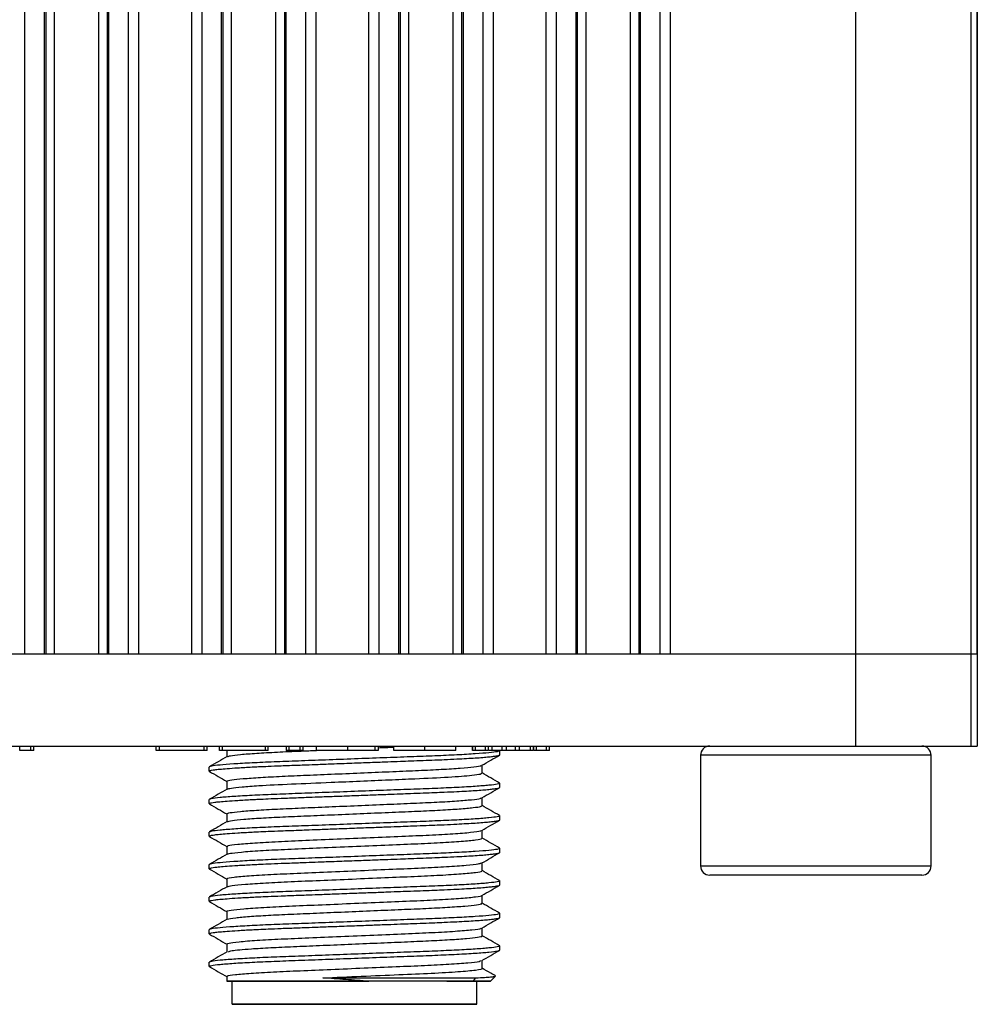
# Model space of a CAD drawing. Header units: millimetres. Extents: x 0 to 83, y -77.8 to 7.6.
# Tile 3 of 6: x 62.2 to 83, y -77.8 to -56.4. Entities that reach past the tile are written whole.
import ezdxf

# ---------------------------------------------------------------- set-up
doc = ezdxf.new("R2010")
doc.units = ezdxf.units.MM

msp = doc.modelspace()

# ---------------------------------------------------------------- linework, layer by layer
at = {"color": 7, "linetype": 'Continuous', "lineweight": 25}
for p, q in [((80.366, -72.2), (80.366, 2.004)), ((82.862, 2.004), (82.862, -72.2)), ((83, 2.004), (83, -72.2)), ((62.348, 0), (62.348, -70.2)), ((62.78, -70.2), (62.78, 0)), ((62.814, -70.2), (62.814, 0)), ((62.996, -70.2), (62.996, 0)), ((63.957, -70.2), (63.957, 0)), ((64.139, 0), (64.139, -70.2)), ((64.172, 0), (64.172, -70.2)), ((64.604, -70.2), (64.604, 0)), ((64.821, 0), (64.821, -70.2)), ((65.973, -70.2), (65.973, 0)), ((66.19, 0), (66.19, -70.2)), ((66.621, -70.2), (66.621, 0)), ((66.655, -70.2), (66.655, 0)), ((66.837, -70.2), (66.837, 0)), ((67.798, -70.2), (67.798, 0)), ((67.98, 0), (67.98, -70.2)), ((68.014, 0), (68.014, -70.2)), ((68.445, -70.2), (68.445, 0)), ((68.662, 0), (68.662, -70.2)), ((69.814, -70.2), (69.814, 0)), ((70.031, 0), (70.031, -70.2)), ((70.463, -70.2), (70.463, 0)), ((70.496, -70.2), (70.496, 0)), ((70.678, -70.2), (70.678, 0)), ((71.639, -70.2), (71.639, 0)), ((71.821, 0), (71.821, -70.2)), ((71.855, 0), (71.855, -70.2)), ((72.287, -70.2), (72.287, 0)), ((72.503, 0), (72.503, -70.2)), ((73.656, -70.2), (73.656, 0)), ((73.872, 0), (73.872, -70.2)), ((74.304, -70.2), (74.304, 0)), ((74.337, -70.2), (74.337, 0)), ((74.519, -70.2), (74.519, 0)), ((75.481, -70.2), (75.481, 0)), ((75.663, 0), (75.663, -70.2)), ((75.696, 0), (75.696, -70.2)), ((76.128, -70.2), (76.128, 0)), ((76.344, 0), (76.344, -70.2)), ((83, -70.2), (83, 0)), ((0, -70.2), (83, -70.2)), ((0, -72.2), (83, -72.2)), ((62.244, -72.3), (62.244, -72.2)), ((62.484, -72.3), (62.244, -72.3)), ((62.484, -72.3), (62.484, -72.2)), ((62.551, -72.3), (62.551, -72.2)), ((62.551, -72.3), (62.551, -72.2)), ((65.204, -72.3), (65.204, -72.2)), ((65.204, -72.3), (65.204, -72.2)), ((65.273, -72.3), (65.273, -72.2)), ((66.241, -72.3), (65.273, -72.3)), ((66.241, -72.3), (66.241, -72.2)), ((66.308, -72.3), (66.308, -72.2)), ((66.308, -72.3), (66.308, -72.2)), ((66.575, -72.3), (66.575, -72.2)), ((66.575, -72.3), (66.575, -72.2)), ((66.643, -72.3), (66.643, -72.2)), ((67.57, -72.3), (66.643, -72.3)), ((66.732, -72.3), (66.732, -72.432)), ((67.57, -72.3), (67.57, -72.2)), ((67.628, -72.3), (67.628, -72.2)), ((67.629, -72.3), (67.629, -72.2)), ((67.629, -72.3), (67.629, -72.2)), ((68.017, -72.2), (68.017, -72.3)), ((68.084, -72.3), (68.084, -72.2)), ((68.324, -72.3), (68.084, -72.3)), ((68.324, -72.3), (68.324, -72.2)), ((68.391, -72.3), (68.391, -72.2)), ((68.391, -72.3), (68.391, -72.2)), ((68.678, -72.3), (68.678, -72.2)), ((68.679, -72.3), (68.679, -72.2)), ((69.356, -72.3), (69.356, -72.2)), ((69.951, -72.3), (69.356, -72.3)), ((69.951, -72.3), (69.951, -72.2)), ((70.018, -72.3), (70.018, -72.2)), ((70.018, -72.3), (70.018, -72.2)), ((70.355, -72.3), (70.355, -72.2)), ((70.356, -72.3), (70.356, -72.2)), ((71.026, -72.3), (71.026, -72.2)), ((71.694, -72.3), (71.694, -72.2)), ((71.694, -72.3), (71.694, -72.2)), ((72.055, -72.2), (72.055, -72.3)), ((72.055, -72.3), (72.055, -72.2)), ((72.12, -72.3), (72.12, -72.2)), ((72.343, -72.3), (72.12, -72.3)), ((72.343, -72.3), (72.343, -72.2)), ((72.408, -72.3), (72.408, -72.2)), ((72.488, -72.3), (72.488, -72.2)), ((72.7, -72.3), (72.488, -72.3)), ((72.65, -72.391), (72.65, -72.303)), ((72.7, -72.3), (72.7, -72.2)), ((72.792, -72.3), (72.792, -72.2)), ((72.989, -72.3), (72.792, -72.3)), ((72.989, -72.3), (72.989, -72.2)), ((73.078, -72.3), (73.078, -72.2)), ((73.315, -72.3), (73.078, -72.3)), ((73.315, -72.3), (73.315, -72.2)), ((73.378, -72.3), (73.378, -72.2)), ((73.379, -72.2), (73.379, -72.3)), ((73.444, -72.3), (73.444, -72.2)), ((73.662, -72.3), (73.444, -72.3)), ((73.662, -72.3), (73.662, -72.2)), ((73.727, -72.3), (73.727, -72.2)), ((77, -72.4), (77, -74.8)), ((82, -72.4), (77, -72.4)), ((82, -74.8), (82, -72.4)), ((66.35, -72.744), (66.35, -72.656)), ((66.359, -72.75), (66.35, -72.744)), ((72.268, -72.788), (72.268, -72.615)), ((66.732, -72.964), (66.732, -73.137)), ((72.633, -73.002), (72.65, -73.008)), ((72.65, -73.097), (72.65, -73.008)), ((66.35, -73.449), (66.35, -73.361)), ((72.268, -73.494), (72.268, -73.32)), ((66.359, -73.455), (66.35, -73.449)), ((66.732, -73.67), (66.732, -73.843)), ((72.632, -73.708), (72.65, -73.714)), ((72.65, -73.802), (72.65, -73.714)), ((66.35, -74.155), (66.35, -74.067)), ((72.268, -74.199), (72.268, -74.026)), ((66.359, -74.161), (66.35, -74.155)), ((66.732, -74.376), (66.732, -74.548)), ((72.632, -74.413), (72.65, -74.419)), ((72.65, -74.508), (72.65, -74.419)), ((66.35, -74.86), (66.35, -74.772)), ((66.359, -74.867), (66.35, -74.86)), ((72.268, -74.904), (72.268, -74.731)), ((77, -74.8), (82, -74.8)), ((66.732, -75.081), (66.732, -75.254)), ((72.633, -75.119), (72.65, -75.125)), ((72.65, -75.213), (72.65, -75.125)), ((81.8, -75), (77.2, -75)), ((66.35, -75.566), (66.35, -75.478)), ((66.359, -75.572), (66.35, -75.566)), ((72.268, -75.61), (72.268, -75.437)), ((66.732, -75.787), (66.732, -75.959)), ((72.633, -75.824), (72.65, -75.831)), ((72.65, -75.919), (72.65, -75.831)), ((66.35, -76.272), (66.35, -76.183)), ((72.268, -76.315), (72.268, -76.143)), ((66.368, -76.278), (66.35, -76.272)), ((66.732, -76.492), (66.732, -76.665)), ((72.632, -76.53), (72.65, -76.536)), ((72.65, -76.624), (72.65, -76.536)), ((72.268, -77.021), (72.268, -76.848)), ((66.35, -76.977), (66.35, -76.889)), ((66.358, -76.983), (66.35, -76.977)), ((66.732, -77.197), (66.732, -77.3)), ((72.45, -77.3), (72.557, -77.193)), ((66.85, -77.8), (66.85, -77.3)), ((72.15, -77.8), (72.15, -77.3))]:
    msp.add_line(p, q, dxfattribs=at)
at = {"color": 7, "linetype": 'Continuous', "lineweight": 25, "flags": 128}
for points in [[(72.064, -77.3), (72.099, -77.259), (72.127, -77.227)], [(72.15, -77.3), (72.105, -77.3), (71.971, -77.3), (71.753, -77.3), (71.458, -77.3), (71.097, -77.3), (70.681, -77.3), (70.225, -77.3), (69.745, -77.3), (69.255, -77.3), (68.775, -77.3), (68.319, -77.3), (67.903, -77.3), (67.542, -77.3), (67.247, -77.3), (67.029, -77.3), (66.895, -77.3), (66.85, -77.3)], [(71.5, -77.3), (71.644, -77.3), (71.975, -77.3), (72.225, -77.3), (72.385, -77.3), (72.449, -77.3), (72.415, -77.3), (72.286, -77.3), (72.064, -77.3)], [(72.15, -77.8), (72.105, -77.8), (71.971, -77.8), (71.753, -77.8), (71.458, -77.8), (71.097, -77.8), (70.681, -77.8), (70.225, -77.8), (69.745, -77.8), (69.255, -77.8), (68.775, -77.8), (68.319, -77.8), (67.903, -77.8), (67.542, -77.8), (67.247, -77.8), (67.029, -77.8), (66.895, -77.8), (66.85, -77.8)], [(66.85, -77.8), (66.895, -77.8), (67.029, -77.8), (67.247, -77.8), (67.542, -77.8), (67.903, -77.8), (68.319, -77.8), (68.775, -77.8), (69.255, -77.8), (69.745, -77.8), (70.225, -77.8), (70.681, -77.8), (71.097, -77.8), (71.458, -77.8), (71.753, -77.8), (71.971, -77.8), (72.105, -77.8), (72.15, -77.8)], [(71.5, -77.8), (71.456, -77.8), (71.327, -77.8), (71.118, -77.8), (70.838, -77.8), (70.5, -77.8), (70.118, -77.8), (69.709, -77.8), (69.291, -77.8), (68.882, -77.8), (68.5, -77.8), (68.162, -77.8), (67.882, -77.8), (67.673, -77.8), (67.544, -77.8), (67.5, -77.8)], [(67.5, -77.8), (67.544, -77.8), (67.673, -77.8), (67.882, -77.8), (68.162, -77.8), (68.5, -77.8), (68.882, -77.8), (69.291, -77.8), (69.709, -77.8), (70.118, -77.8), (70.5, -77.8), (70.838, -77.8), (71.118, -77.8), (71.327, -77.8), (71.456, -77.8), (71.5, -77.8)]]:
    msp.add_lwpolyline(points, dxfattribs=at)
at = {"color": 7, "linetype": 'Continuous', "lineweight": 25}
for centre, start, end in [((77.2, -72.4), 90, 180), ((81.8, -72.4), 0, 90), ((77.2, -74.8), 180, 270), ((81.8, -74.8), 270, 0)]:
    msp.add_arc(centre, 0.2, start, end, dxfattribs=at)
for points, knots in [([(62.55, -72.3), (62.55, -72.3), (62.55, -72.3), (62.535, -72.3), (62.509, -72.3), (62.493, -72.3), (62.484, -72.3)], [0, 0, 0, 0, 0.1953408, 0.5063335, 0.7526252, 1, 1, 1, 1]), ([(65.273, -72.3), (65.262, -72.3), (65.241, -72.3), (65.215, -72.3), (65.204, -72.3), (65.204, -72.3), (65.204, -72.3)], [0, 0, 0, 0, 0.281143, 0.558532, 0.778611, 1, 1, 1, 1]), ([(66.306, -72.3), (66.306, -72.3), (66.306, -72.3), (66.292, -72.3), (66.266, -72.3), (66.249, -72.3), (66.241, -72.3)], [0, 0, 0, 0, 0.196846, 0.506971, 0.753131, 1, 1, 1, 1]), ([(72.65, -72.303), (72.639, -72.309), (72.616, -72.323), (72.431, -72.346), (72.135, -72.369), (71.735, -72.393), (71.258, -72.414), (70.718, -72.434), (70.127, -72.456), (69.5, -72.479), (68.873, -72.503), (68.282, -72.525), (67.742, -72.544), (67.265, -72.566), (66.865, -72.589), (66.569, -72.612), (66.384, -72.635), (66.361, -72.649), (66.35, -72.656)], [0, 0, 0, 0, 0.061035, 0.124085, 0.187981, 0.251453, 0.313273, 0.373723, 0.436252, 0.5, 0.563748, 0.626277, 0.686727, 0.748547, 0.812019, 0.875915, 0.938965, 1, 1, 1, 1]), ([(66.643, -72.3), (66.633, -72.3), (66.612, -72.3), (66.586, -72.3), (66.575, -72.3), (66.575, -72.3), (66.575, -72.3)], [0, 0, 0, 0, 0.2809534, 0.5583377, 0.7786373, 1, 1, 1, 1]), ([(66.748, -72.428), (66.763, -72.422), (66.797, -72.407), (67.015, -72.382), (67.359, -72.356), (67.811, -72.33), (68.259, -72.311), (68.564, -72.298), (68.678, -72.294)], [0, 0, 0, 0, 0.1488052, 0.3374382, 0.5272089, 0.7132695, 0.8931388, 1, 1, 1, 1]), ([(67.628, -72.3), (67.629, -72.3), (67.629, -72.3), (67.616, -72.3), (67.594, -72.3), (67.578, -72.3), (67.57, -72.3)], [0, 0, 0, 0, 0.280476, 0.559564, 0.779015, 1, 1, 1, 1]), ([(68.084, -72.3), (68.073, -72.3), (68.052, -72.3), (68.026, -72.3), (68.018, -72.3), (68.018, -72.3), (68.018, -72.3)], [0, 0, 0, 0, 0.3073455, 0.6116186, 0.8537433, 1, 1, 1, 1]), ([(68.39, -72.3), (68.39, -72.3), (68.39, -72.3), (68.375, -72.3), (68.35, -72.3), (68.333, -72.3), (68.324, -72.3)], [0, 0, 0, 0, 0.195809, 0.506272, 0.752763, 1, 1, 1, 1]), ([(69.356, -72.3), (69.281, -72.3), (69.13, -72.3), (68.907, -72.3), (68.754, -72.3), (68.685, -72.3), (68.681, -72.3), (68.679, -72.3)], [0, 0, 0, 0, 0.250981, 0.501317, 0.749804, 0.874871, 1, 1, 1, 1]), ([(70.016, -72.3), (70.016, -72.3), (70.016, -72.3), (70.002, -72.3), (69.976, -72.3), (69.959, -72.3), (69.951, -72.3)], [0, 0, 0, 0, 0.1939635, 0.5054195, 0.7521368, 1, 1, 1, 1]), ([(70.018, -72.237), (70.071, -72.234), (70.19, -72.229), (70.296, -72.225), (70.355, -72.222)], [0, 0, 0, 0, 0.4453464, 1, 1, 1, 1]), ([(71.026, -72.3), (70.951, -72.3), (70.801, -72.3), (70.579, -72.3), (70.43, -72.3), (70.361, -72.3), (70.358, -72.3), (70.356, -72.3)], [0, 0, 0, 0, 0.250939, 0.501202, 0.749733, 0.874862, 1, 1, 1, 1]), ([(71.694, -72.3), (71.692, -72.3), (71.688, -72.3), (71.62, -72.3), (71.472, -72.3), (71.25, -72.3), (71.101, -72.3), (71.026, -72.3)], [0, 0, 0, 0, 0.125096, 0.2502011, 0.4987355, 0.7490259, 1, 1, 1, 1]), ([(72.12, -72.3), (72.109, -72.3), (72.089, -72.3), (72.065, -72.3), (72.056, -72.3), (72.056, -72.3), (72.056, -72.3)], [0, 0, 0, 0, 0.307032, 0.611274, 0.852533, 1, 1, 1, 1]), ([(72.407, -72.3), (72.407, -72.3), (72.407, -72.3), (72.392, -72.3), (72.368, -72.3), (72.352, -72.3), (72.343, -72.3)], [0, 0, 0, 0, 0.192781, 0.504772, 0.751842, 1, 1, 1, 1]), ([(72.488, -72.3), (72.473, -72.3), (72.447, -72.3), (72.424, -72.3), (72.416, -72.3)], [0, 0, 0, 0, 0.62371, 1, 1, 1, 1]), ([(72.792, -72.3), (72.78, -72.3), (72.757, -72.3), (72.721, -72.3), (72.708, -72.3), (72.7, -72.3)], [0, 0, 0, 0, 0.280658, 0.561308, 1, 1, 1, 1]), ([(73.078, -72.3), (73.074, -72.3), (73.066, -72.3), (73.036, -72.3), (73.007, -72.3), (72.989, -72.3)], [0, 0, 0, 0, 0.2808946, 0.5618788, 1, 1, 1, 1]), ([(73.368, -72.3), (73.361, -72.3), (73.348, -72.3), (73.326, -72.3), (73.315, -72.3)], [0, 0, 0, 0, 0.450588, 1, 1, 1, 1]), ([(73.444, -72.3), (73.434, -72.3), (73.413, -72.3), (73.388, -72.3), (73.379, -72.3), (73.379, -72.3), (73.379, -72.3)], [0, 0, 0, 0, 0.306832, 0.611119, 0.851812, 1, 1, 1, 1]), ([(73.726, -72.3), (73.726, -72.3), (73.726, -72.3), (73.711, -72.3), (73.686, -72.3), (73.67, -72.3), (73.662, -72.3)], [0, 0, 0, 0, 0.210911, 0.51589, 0.757489, 1, 1, 1, 1]), ([(66.35, -72.744), (66.351, -72.742), (66.352, -72.738), (66.368, -72.732), (66.403, -72.723), (66.469, -72.713), (66.578, -72.701), (66.741, -72.687), (66.973, -72.671), (67.212, -72.657), (67.439, -72.646), (67.645, -72.637), (67.93, -72.626), (68.211, -72.615), (68.481, -72.606), (68.74, -72.596), (69.088, -72.583), (69.483, -72.568), (69.872, -72.553), (70.206, -72.541), (70.482, -72.531), (70.738, -72.521), (70.988, -72.512), (71.23, -72.503), (71.476, -72.492), (71.709, -72.481), (71.934, -72.469), (72.122, -72.458), (72.284, -72.446), (72.417, -72.434), (72.52, -72.423), (72.594, -72.412), (72.641, -72.401), (72.647, -72.394), (72.65, -72.391)], [0, 0, 0, 0, 0.014963, 0.034627, 0.059011, 0.088084, 0.121886, 0.16036, 0.203549, 0.251437, 0.270639, 0.29741, 0.331776, 0.373722, 0.392395, 0.41965, 0.455516, 0.499975, 0.539323, 0.573507, 0.602472, 0.626235, 0.656468, 0.686459, 0.711383, 0.748528, 0.780371, 0.812215, 0.844062, 0.875909, 0.906528, 0.937416, 0.968574, 1, 1, 1, 1]), ([(66.738, -72.428), (66.674, -72.465), (66.547, -72.539), (66.419, -72.613), (66.355, -72.65)], [0, 0, 0, 0, 0.4999558, 1, 1, 1, 1]), ([(72.262, -72.618), (72.326, -72.582), (72.453, -72.508), (72.581, -72.434), (72.644, -72.397)], [0, 0, 0, 0, 0.499952, 1, 1, 1, 1]), ([(66.355, -72.75), (66.419, -72.787), (66.545, -72.859), (66.67, -72.932), (66.732, -72.968)], [0, 0, 0, 0, 0.5082178, 1, 1, 1, 1]), ([(66.745, -72.964), (66.741, -72.962), (66.723, -72.952), (66.828, -72.933), (67.067, -72.907), (67.444, -72.88), (67.917, -72.855), (68.466, -72.832), (69.072, -72.806), (69.71, -72.779), (70.331, -72.752), (70.902, -72.729), (71.403, -72.705), (71.817, -72.678), (72.103, -72.652), (72.246, -72.631), (72.247, -72.621), (72.248, -72.619)], [0, 0, 0, 0, 0.01908, 0.091993, 0.166916, 0.24192, 0.315063, 0.38635, 0.460214, 0.535399, 0.609934, 0.68195, 0.754042, 0.828615, 0.903792, 0.977603, 1, 1, 1, 1]), ([(66.742, -73.134), (66.764, -73.126), (66.81, -73.111), (67.048, -73.085), (67.464, -73.054), (68.113, -73.022), (68.897, -72.99), (69.626, -72.959), (70.245, -72.932), (70.913, -72.905), (71.576, -72.873), (72.03, -72.837), (72.242, -72.808), (72.254, -72.794), (72.259, -72.788)], [0, 0, 0, 0, 0.066737, 0.140685, 0.214854, 0.322191, 0.429877, 0.504101, 0.577944, 0.649569, 0.756522, 0.867457, 0.940791, 1, 1, 1, 1]), ([(72.645, -73.003), (72.581, -72.966), (72.456, -72.893), (72.33, -72.82), (72.268, -72.784)], [0, 0, 0, 0, 0.507499, 1, 1, 1, 1]), ([(72.65, -73.008), (72.639, -73.015), (72.616, -73.029), (72.431, -73.051), (72.135, -73.075), (71.735, -73.098), (71.258, -73.12), (70.718, -73.139), (70.127, -73.161), (69.5, -73.185), (68.873, -73.208), (68.282, -73.23), (67.742, -73.25), (67.265, -73.271), (66.865, -73.294), (66.569, -73.318), (66.384, -73.341), (66.361, -73.354), (66.35, -73.361)], [0, 0, 0, 0, 0.061035, 0.124085, 0.187981, 0.251453, 0.313273, 0.373723, 0.436252, 0.5, 0.563748, 0.626277, 0.686727, 0.748547, 0.812019, 0.875915, 0.938965, 1, 1, 1, 1]), ([(66.35, -73.449), (66.351, -73.448), (66.352, -73.444), (66.368, -73.437), (66.403, -73.429), (66.469, -73.418), (66.578, -73.406), (66.741, -73.392), (66.973, -73.377), (67.212, -73.363), (67.439, -73.352), (67.645, -73.343), (67.93, -73.331), (68.211, -73.321), (68.481, -73.311), (68.74, -73.301), (69.088, -73.288), (69.483, -73.274), (69.872, -73.259), (70.206, -73.247), (70.482, -73.236), (70.738, -73.227), (70.988, -73.217), (71.23, -73.208), (71.476, -73.198), (71.709, -73.187), (71.934, -73.175), (72.122, -73.163), (72.284, -73.152), (72.417, -73.14), (72.52, -73.128), (72.594, -73.117), (72.641, -73.107), (72.647, -73.1), (72.65, -73.097)], [0, 0, 0, 0, 0.014963, 0.034627, 0.059011, 0.088084, 0.121886, 0.16036, 0.203549, 0.251437, 0.270639, 0.29741, 0.331776, 0.373722, 0.392395, 0.41965, 0.455516, 0.499975, 0.539323, 0.573507, 0.602472, 0.626235, 0.656468, 0.686459, 0.711383, 0.748528, 0.780371, 0.812215, 0.844062, 0.875909, 0.906528, 0.937416, 0.968574, 1, 1, 1, 1]), ([(66.738, -73.134), (66.674, -73.171), (66.547, -73.244), (66.419, -73.318), (66.355, -73.355)], [0, 0, 0, 0, 0.499954, 1, 1, 1, 1]), ([(72.262, -73.324), (72.326, -73.287), (72.454, -73.213), (72.581, -73.139), (72.645, -73.102)], [0, 0, 0, 0, 0.499957, 1, 1, 1, 1]), ([(66.736, -73.67), (66.749, -73.661), (66.775, -73.645), (67.008, -73.618), (67.355, -73.591), (67.811, -73.565), (68.345, -73.542), (68.941, -73.517), (69.576, -73.49), (70.205, -73.463), (70.788, -73.439), (71.305, -73.416), (71.739, -73.39), (72.054, -73.363), (72.229, -73.34), (72.242, -73.328), (72.246, -73.324)], [0, 0, 0, 0, 0.076781, 0.151316, 0.226347, 0.29991, 0.371026, 0.44426, 0.519208, 0.593921, 0.666485, 0.737894, 0.811975, 0.887067, 0.9612, 1, 1, 1, 1]), ([(66.355, -73.455), (66.419, -73.492), (66.545, -73.565), (66.67, -73.637), (66.732, -73.673)], [0, 0, 0, 0, 0.5083269, 1, 1, 1, 1]), ([(66.744, -73.839), (66.77, -73.831), (66.821, -73.814), (67.085, -73.787), (67.457, -73.761), (67.927, -73.736), (68.47, -73.714), (69.069, -73.688), (69.7, -73.661), (70.315, -73.635), (70.881, -73.612), (71.379, -73.588), (71.793, -73.562), (72.088, -73.535), (72.25, -73.512), (72.253, -73.499), (72.255, -73.494)], [0, 0, 0, 0, 0.074795, 0.14889, 0.222981, 0.295198, 0.365651, 0.438654, 0.512955, 0.586651, 0.657931, 0.729033, 0.802642, 0.876959, 0.950081, 1, 1, 1, 1]), ([(72.644, -73.708), (72.581, -73.671), (72.455, -73.598), (72.33, -73.526), (72.268, -73.49)], [0, 0, 0, 0, 0.5083767, 1, 1, 1, 1]), ([(72.65, -73.714), (72.639, -73.721), (72.616, -73.734), (72.431, -73.757), (72.135, -73.781), (71.735, -73.804), (71.258, -73.825), (70.718, -73.845), (70.127, -73.867), (69.5, -73.89), (68.873, -73.914), (68.282, -73.936), (67.742, -73.955), (67.265, -73.977), (66.865, -74), (66.569, -74.024), (66.384, -74.046), (66.361, -74.06), (66.35, -74.067)], [0, 0, 0, 0, 0.061035, 0.124085, 0.187981, 0.251453, 0.313273, 0.373723, 0.436252, 0.5, 0.563748, 0.626277, 0.686727, 0.748547, 0.812019, 0.875915, 0.938965, 1, 1, 1, 1]), ([(66.35, -74.155), (66.351, -74.153), (66.352, -74.149), (66.368, -74.143), (66.403, -74.134), (66.469, -74.124), (66.578, -74.112), (66.741, -74.098), (66.973, -74.082), (67.212, -74.068), (67.439, -74.057), (67.645, -74.048), (67.93, -74.037), (68.211, -74.027), (68.481, -74.017), (68.74, -74.007), (69.088, -73.994), (69.483, -73.979), (69.872, -73.965), (70.206, -73.952), (70.482, -73.942), (70.738, -73.932), (70.988, -73.923), (71.23, -73.914), (71.476, -73.904), (71.709, -73.892), (71.934, -73.88), (72.122, -73.869), (72.284, -73.857), (72.417, -73.845), (72.52, -73.834), (72.594, -73.823), (72.641, -73.812), (72.647, -73.805), (72.65, -73.802)], [0, 0, 0, 0, 0.014963, 0.034627, 0.059011, 0.088084, 0.121886, 0.16036, 0.203549, 0.251437, 0.270639, 0.29741, 0.331776, 0.373722, 0.392395, 0.41965, 0.455516, 0.499975, 0.539323, 0.573507, 0.602472, 0.626235, 0.656468, 0.686459, 0.711383, 0.748528, 0.780371, 0.812215, 0.844062, 0.875909, 0.906528, 0.937416, 0.968574, 1, 1, 1, 1]), ([(66.738, -73.839), (66.674, -73.876), (66.547, -73.95), (66.419, -74.024), (66.356, -74.061)], [0, 0, 0, 0, 0.499952, 1, 1, 1, 1]), ([(72.262, -74.03), (72.326, -73.993), (72.453, -73.919), (72.581, -73.845), (72.644, -73.808)], [0, 0, 0, 0, 0.499951, 1, 1, 1, 1]), ([(66.751, -74.375), (66.75, -74.37), (66.749, -74.355), (66.947, -74.329), (67.315, -74.299), (67.827, -74.27), (68.439, -74.244), (69.123, -74.215), (69.841, -74.185), (70.528, -74.155), (71.144, -74.13), (71.663, -74.101), (72.036, -74.071), (72.233, -74.046), (72.239, -74.034), (72.241, -74.03)], [0, 0, 0, 0, 0.053039, 0.136385, 0.220872, 0.303712, 0.383879, 0.466914, 0.551412, 0.634583, 0.714775, 0.797463, 0.881934, 0.965401, 1, 1, 1, 1]), ([(66.355, -74.161), (66.419, -74.198), (66.545, -74.27), (66.67, -74.343), (66.732, -74.379)], [0, 0, 0, 0, 0.508286, 1, 1, 1, 1]), ([(66.744, -74.545), (66.77, -74.537), (66.823, -74.519), (67.117, -74.49), (67.557, -74.46), (68.116, -74.434), (68.759, -74.407), (69.457, -74.377), (70.16, -74.347), (70.812, -74.32), (71.38, -74.294), (71.841, -74.265), (72.142, -74.235), (72.277, -74.213), (72.256, -74.201), (72.25, -74.199)], [0, 0, 0, 0, 0.074254, 0.157541, 0.240542, 0.320655, 0.400949, 0.484022, 0.567257, 0.648009, 0.727722, 0.810507, 0.893903, 0.975235, 1, 1, 1, 1]), ([(72.644, -74.413), (72.581, -74.376), (72.455, -74.304), (72.33, -74.231), (72.268, -74.196)], [0, 0, 0, 0, 0.50845, 1, 1, 1, 1]), ([(72.65, -74.419), (72.639, -74.426), (72.616, -74.44), (72.431, -74.463), (72.135, -74.486), (71.735, -74.509), (71.258, -74.531), (70.718, -74.55), (70.127, -74.572), (69.5, -74.596), (68.873, -74.619), (68.282, -74.641), (67.742, -74.661), (67.265, -74.682), (66.865, -74.706), (66.569, -74.729), (66.384, -74.752), (66.361, -74.766), (66.35, -74.772)], [0, 0, 0, 0, 0.061035, 0.124085, 0.187981, 0.251453, 0.313273, 0.373723, 0.436252, 0.5, 0.563748, 0.626277, 0.686727, 0.748547, 0.812019, 0.875915, 0.938965, 1, 1, 1, 1]), ([(66.35, -74.86), (66.351, -74.859), (66.352, -74.855), (66.368, -74.848), (66.403, -74.84), (66.469, -74.829), (66.578, -74.817), (66.741, -74.803), (66.973, -74.788), (67.212, -74.774), (67.439, -74.763), (67.645, -74.754), (67.93, -74.742), (68.211, -74.732), (68.481, -74.722), (68.74, -74.712), (69.088, -74.699), (69.483, -74.685), (69.872, -74.67), (70.206, -74.658), (70.482, -74.647), (70.738, -74.638), (70.988, -74.628), (71.23, -74.619), (71.476, -74.609), (71.709, -74.598), (71.934, -74.586), (72.122, -74.574), (72.284, -74.563), (72.417, -74.551), (72.52, -74.539), (72.594, -74.528), (72.641, -74.518), (72.647, -74.511), (72.65, -74.508)], [0, 0, 0, 0, 0.014963, 0.034627, 0.059011, 0.088084, 0.121886, 0.16036, 0.203549, 0.251437, 0.270639, 0.29741, 0.331776, 0.373722, 0.392395, 0.41965, 0.455516, 0.499975, 0.539323, 0.573507, 0.602472, 0.626235, 0.656468, 0.686459, 0.711383, 0.748528, 0.780371, 0.812215, 0.844062, 0.875909, 0.906528, 0.937416, 0.968574, 1, 1, 1, 1]), ([(66.738, -74.545), (66.674, -74.582), (66.547, -74.655), (66.419, -74.729), (66.355, -74.766)], [0, 0, 0, 0, 0.4999532, 1, 1, 1, 1]), ([(72.263, -74.735), (72.326, -74.698), (72.454, -74.624), (72.581, -74.55), (72.645, -74.513)], [0, 0, 0, 0, 0.499957, 1, 1, 1, 1]), ([(66.355, -74.867), (66.419, -74.903), (66.545, -74.976), (66.67, -75.049), (66.732, -75.084)], [0, 0, 0, 0, 0.508272, 1, 1, 1, 1]), ([(66.751, -75.081), (66.746, -75.078), (66.726, -75.066), (66.872, -75.043), (67.187, -75.013), (67.664, -74.983), (68.248, -74.958), (68.914, -74.929), (69.628, -74.899), (70.33, -74.869), (70.97, -74.843), (71.521, -74.815), (71.942, -74.785), (72.2, -74.757), (72.233, -74.742), (72.246, -74.735)], [0, 0, 0, 0, 0.027639, 0.110112, 0.194536, 0.278131, 0.358562, 0.440637, 0.524973, 0.608809, 0.68955, 0.771194, 0.855404, 0.939443, 1, 1, 1, 1]), ([(66.743, -75.251), (66.768, -75.242), (66.821, -75.225), (67.115, -75.196), (67.553, -75.166), (68.111, -75.139), (68.754, -75.113), (69.452, -75.083), (70.155, -75.053), (70.807, -75.026), (71.377, -75), (71.839, -74.97), (72.14, -74.94), (72.277, -74.919), (72.255, -74.907), (72.25, -74.904)], [0, 0, 0, 0, 0.074745, 0.157981, 0.240951, 0.321051, 0.401275, 0.484294, 0.567495, 0.648232, 0.727884, 0.810612, 0.893971, 0.975285, 1, 1, 1, 1]), ([(72.645, -75.119), (72.581, -75.082), (72.455, -75.01), (72.33, -74.937), (72.268, -74.901)], [0, 0, 0, 0, 0.5079411, 1, 1, 1, 1]), ([(72.65, -75.125), (72.639, -75.132), (72.616, -75.145), (72.431, -75.168), (72.135, -75.192), (71.735, -75.215), (71.258, -75.236), (70.718, -75.256), (70.127, -75.278), (69.5, -75.301), (68.873, -75.325), (68.282, -75.347), (67.742, -75.367), (67.265, -75.388), (66.865, -75.411), (66.569, -75.435), (66.384, -75.457), (66.361, -75.471), (66.35, -75.478)], [0, 0, 0, 0, 0.061035, 0.124085, 0.187981, 0.251453, 0.313273, 0.373723, 0.436252, 0.5, 0.563748, 0.626277, 0.686727, 0.748547, 0.812019, 0.875915, 0.938965, 1, 1, 1, 1]), ([(66.35, -75.566), (66.351, -75.564), (66.352, -75.561), (66.368, -75.554), (66.403, -75.545), (66.469, -75.535), (66.578, -75.523), (66.741, -75.509), (66.973, -75.493), (67.212, -75.48), (67.439, -75.468), (67.645, -75.459), (67.93, -75.448), (68.211, -75.438), (68.481, -75.428), (68.74, -75.418), (69.088, -75.405), (69.483, -75.39), (69.872, -75.376), (70.206, -75.363), (70.482, -75.353), (70.738, -75.343), (70.988, -75.334), (71.23, -75.325), (71.476, -75.315), (71.709, -75.304), (71.934, -75.292), (72.122, -75.28), (72.284, -75.268), (72.417, -75.256), (72.52, -75.245), (72.594, -75.234), (72.641, -75.223), (72.647, -75.217), (72.65, -75.213)], [0, 0, 0, 0, 0.014963, 0.034627, 0.059011, 0.088084, 0.121886, 0.16036, 0.203549, 0.251437, 0.270639, 0.29741, 0.331776, 0.373722, 0.392395, 0.41965, 0.455516, 0.499975, 0.539323, 0.573507, 0.602472, 0.626235, 0.656468, 0.686459, 0.711383, 0.748528, 0.780371, 0.812215, 0.844062, 0.875909, 0.906528, 0.937416, 0.968574, 1, 1, 1, 1]), ([(66.738, -75.251), (66.674, -75.288), (66.546, -75.361), (66.419, -75.435), (66.355, -75.472)], [0, 0, 0, 0, 0.499957, 1, 1, 1, 1]), ([(72.262, -75.441), (72.326, -75.404), (72.453, -75.33), (72.581, -75.256), (72.644, -75.219)], [0, 0, 0, 0, 0.499951, 1, 1, 1, 1]), ([(66.355, -75.572), (66.419, -75.609), (66.545, -75.682), (66.67, -75.754), (66.732, -75.79)], [0, 0, 0, 0, 0.508346, 1, 1, 1, 1]), ([(66.737, -75.787), (66.735, -75.786), (66.707, -75.777), (66.813, -75.758), (67.072, -75.728), (67.51, -75.697), (68.065, -75.67), (68.71, -75.644), (69.414, -75.614), (70.127, -75.583), (70.789, -75.556), (71.368, -75.53), (71.838, -75.5), (72.137, -75.469), (72.273, -75.45), (72.26, -75.441), (72.26, -75.441)], [0, 0, 0, 0, 0.004761, 0.086223, 0.170414, 0.254609, 0.336084, 0.417086, 0.501092, 0.585433, 0.667355, 0.74799, 0.831775, 0.916223, 0.99856, 1, 1, 1, 1]), ([(66.748, -75.956), (66.788, -75.945), (66.857, -75.925), (67.204, -75.895), (67.612, -75.868), (68.11, -75.845), (68.675, -75.822), (69.289, -75.795), (69.92, -75.769), (70.52, -75.743), (71.064, -75.721), (71.535, -75.696), (71.914, -75.669), (72.158, -75.643), (72.275, -75.623), (72.255, -75.613), (72.25, -75.61)], [0, 0, 0, 0, 0.100555, 0.174868, 0.248506, 0.319666, 0.390889, 0.464558, 0.538865, 0.611908, 0.682382, 0.75455, 0.828625, 0.902737, 0.975012, 1, 1, 1, 1]), ([(72.645, -75.825), (72.581, -75.788), (72.455, -75.715), (72.33, -75.642), (72.268, -75.607)], [0, 0, 0, 0, 0.507991, 1, 1, 1, 1]), ([(72.65, -75.831), (72.639, -75.837), (72.616, -75.851), (72.431, -75.874), (72.135, -75.897), (71.735, -75.92), (71.258, -75.942), (70.718, -75.961), (70.127, -75.984), (69.5, -76.007), (68.873, -76.03), (68.282, -76.053), (67.742, -76.072), (67.265, -76.094), (66.865, -76.117), (66.569, -76.14), (66.384, -76.163), (66.361, -76.177), (66.35, -76.183)], [0, 0, 0, 0, 0.061035, 0.124085, 0.187981, 0.251453, 0.313273, 0.373723, 0.436252, 0.5, 0.563748, 0.626277, 0.686727, 0.748547, 0.812019, 0.875915, 0.938965, 1, 1, 1, 1]), ([(66.35, -76.272), (66.351, -76.27), (66.352, -76.266), (66.368, -76.259), (66.403, -76.251), (66.469, -76.24), (66.578, -76.228), (66.741, -76.214), (66.973, -76.199), (67.212, -76.185), (67.439, -76.174), (67.645, -76.165), (67.93, -76.153), (68.211, -76.143), (68.481, -76.133), (68.74, -76.124), (69.088, -76.11), (69.483, -76.096), (69.872, -76.081), (70.206, -76.069), (70.482, -76.059), (70.738, -76.049), (70.988, -76.04), (71.23, -76.031), (71.476, -76.02), (71.709, -76.009), (71.934, -75.997), (72.122, -75.986), (72.284, -75.974), (72.417, -75.962), (72.52, -75.95), (72.594, -75.94), (72.641, -75.929), (72.647, -75.922), (72.65, -75.919)], [0, 0, 0, 0, 0.014963, 0.034627, 0.059011, 0.088084, 0.121886, 0.16036, 0.203549, 0.251437, 0.270639, 0.29741, 0.331776, 0.373722, 0.392395, 0.41965, 0.455516, 0.499975, 0.539323, 0.573507, 0.602472, 0.626235, 0.656468, 0.686459, 0.711383, 0.748528, 0.780371, 0.812215, 0.844062, 0.875909, 0.906528, 0.937416, 0.968574, 1, 1, 1, 1]), ([(66.738, -75.956), (66.674, -75.993), (66.547, -76.067), (66.419, -76.14), (66.356, -76.177)], [0, 0, 0, 0, 0.499953, 1, 1, 1, 1]), ([(72.262, -76.146), (72.326, -76.109), (72.454, -76.035), (72.581, -75.961), (72.645, -75.925)], [0, 0, 0, 0, 0.499957, 1, 1, 1, 1]), ([(66.747, -76.492), (66.75, -76.485), (66.759, -76.47), (66.979, -76.442), (67.365, -76.412), (67.89, -76.383), (68.511, -76.358), (69.201, -76.328), (69.919, -76.298), (70.6, -76.269), (71.206, -76.243), (71.712, -76.214), (72.066, -76.184), (72.245, -76.161), (72.244, -76.149), (72.244, -76.146)], [0, 0, 0, 0, 0.06164, 0.145177, 0.22955, 0.311982, 0.392163, 0.475422, 0.559842, 0.642638, 0.722738, 0.805683, 0.890112, 0.973237, 1, 1, 1, 1]), ([(66.355, -76.278), (66.419, -76.314), (66.547, -76.388), (66.674, -76.462), (66.738, -76.499)], [0, 0, 0, 0, 0.500046, 1, 1, 1, 1]), ([(66.771, -76.661), (66.785, -76.653), (66.82, -76.633), (67.178, -76.601), (67.665, -76.571), (68.173, -76.548), (68.744, -76.524), (69.363, -76.498), (69.992, -76.471), (70.587, -76.446), (71.123, -76.423), (71.584, -76.398), (71.95, -76.372), (72.179, -76.345), (72.279, -76.327), (72.26, -76.317), (72.256, -76.315)], [0, 0, 0, 0, 0.071978, 0.182872, 0.256281, 0.327083, 0.398647, 0.47246, 0.546689, 0.619437, 0.689793, 0.762246, 0.836395, 0.910358, 0.982278, 1, 1, 1, 1]), ([(72.644, -76.53), (72.581, -76.493), (72.455, -76.421), (72.33, -76.348), (72.268, -76.312)], [0, 0, 0, 0, 0.5084002, 1, 1, 1, 1]), ([(72.65, -76.536), (72.639, -76.543), (72.616, -76.556), (72.431, -76.579), (72.135, -76.603), (71.735, -76.626), (71.258, -76.647), (70.718, -76.667), (70.127, -76.689), (69.5, -76.712), (68.873, -76.736), (68.282, -76.758), (67.742, -76.778), (67.265, -76.799), (66.865, -76.822), (66.569, -76.846), (66.384, -76.869), (66.361, -76.882), (66.35, -76.889)], [0, 0, 0, 0, 0.061035, 0.124085, 0.187981, 0.251453, 0.313273, 0.373723, 0.436252, 0.5, 0.563748, 0.626277, 0.686727, 0.748547, 0.812019, 0.875915, 0.938965, 1, 1, 1, 1]), ([(66.35, -76.977), (66.361, -76.97), (66.384, -76.957), (66.569, -76.934), (66.865, -76.91), (67.265, -76.887), (67.742, -76.866), (68.282, -76.846), (68.873, -76.824), (69.5, -76.801), (70.127, -76.777), (70.718, -76.755), (71.258, -76.736), (71.735, -76.714), (72.135, -76.691), (72.431, -76.667), (72.616, -76.645), (72.639, -76.631), (72.65, -76.624)], [0, 0, 0, 0, 0.0610351, 0.1240853, 0.187981, 0.2514534, 0.3132729, 0.3737229, 0.436252, 0.5, 0.563748, 0.6262771, 0.6867271, 0.7485466, 0.812019, 0.8759147, 0.9389649, 1, 1, 1, 1]), ([(72.262, -76.852), (72.326, -76.815), (72.453, -76.741), (72.581, -76.667), (72.644, -76.63)], [0, 0, 0, 0, 0.499951, 1, 1, 1, 1]), ([(66.738, -76.661), (66.674, -76.698), (66.547, -76.772), (66.419, -76.846), (66.356, -76.883)], [0, 0, 0, 0, 0.4999514, 1, 1, 1, 1]), ([(66.753, -77.197), (66.748, -77.194), (66.734, -77.181), (66.897, -77.157), (67.233, -77.126), (67.723, -77.097), (68.318, -77.071), (68.991, -77.043), (69.707, -77.012), (70.404, -76.983), (71.035, -76.957), (71.575, -76.929), (71.978, -76.898), (72.212, -76.872), (72.234, -76.857), (72.242, -76.852)], [0, 0, 0, 0, 0.036635, 0.119555, 0.204132, 0.287576, 0.367923, 0.450476, 0.535002, 0.618721, 0.699272, 0.781424, 0.86586, 0.949817, 1, 1, 1, 1]), ([(66.356, -76.983), (66.419, -77.02), (66.547, -77.094), (66.674, -77.168), (66.738, -77.205)], [0, 0, 0, 0, 0.500047, 1, 1, 1, 1]), ([(68.815, -77.227), (69.092, -77.215), (69.645, -77.191), (70.466, -77.156), (71.193, -77.126), (71.783, -77.092), (72.146, -77.056), (72.3, -77.034), (72.262, -77.022), (72.259, -77.021)], [0, 0, 0, 0, 0.166861, 0.332394, 0.491608, 0.656214, 0.823379, 0.98563, 1, 1, 1, 1]), ([(72.558, -77.185), (72.523, -77.165), (72.426, -77.109), (72.33, -77.054), (72.268, -77.018)], [0, 0, 0, 0, 0.360604, 1, 1, 1, 1]), ([(68.815, -77.227), (68.85, -77.227), (68.948, -77.227), (69.137, -77.227), (69.411, -77.227), (69.745, -77.227), (70.091, -77.227), (70.401, -77.227), (70.662, -77.227), (70.891, -77.227), (71.087, -77.227), (71.29, -77.227), (71.483, -77.227), (71.694, -77.227), (71.914, -77.227), (72.051, -77.227), (72.127, -77.227)], [0, 0, 0, 0, 0.0297858, 0.0810635, 0.154412, 0.2501547, 0.3452428, 0.4290048, 0.5010917, 0.5620921, 0.624878, 0.6760216, 0.7506195, 0.8139889, 0.896987, 1, 1, 1, 1]), ([(69.814, -77.3), (69.646, -77.288), (69.309, -77.263), (68.979, -77.239), (68.815, -77.227)], [0, 0, 0, 0, 0.500493, 1, 1, 1, 1]), ([(72.127, -77.227), (72.195, -77.223), (72.324, -77.217), (72.435, -77.208), (72.498, -77.202), (72.531, -77.198), (72.554, -77.194), (72.554, -77.191), (72.554, -77.19)], [0, 0, 0, 0, 0.271626, 0.508891, 0.647123, 0.769532, 0.876313, 1, 1, 1, 1]), ([(67.5, -77.3), (67.464, -77.3), (67.346, -77.3), (67.137, -77.3), (66.965, -77.3), (66.865, -77.3), (66.822, -77.3), (66.786, -77.3), (66.752, -77.3), (66.741, -77.3), (66.735, -77.3)], [0, 0, 0, 0, 0.078511, 0.254476, 0.538036, 0.636404, 0.705917, 0.773025, 0.871485, 1, 1, 1, 1]), ([(66.736, -77.3), (66.736, -77.3), (66.734, -77.3), (66.79, -77.3), (66.965, -77.3), (67.292, -77.3), (67.718, -77.3), (68.081, -77.3), (68.484, -77.3), (69.057, -77.3), (69.513, -77.3), (69.814, -77.3)], [0, 0, 0, 0, 0.0386, 0.125932, 0.230822, 0.423051, 0.518944, 0.615381, 0.708329, 0.80758, 1, 1, 1, 1]), ([(72.064, -77.3), (71.927, -77.3), (71.654, -77.3), (71.105, -77.3), (70.486, -77.3), (70.038, -77.3), (69.814, -77.3)], [0, 0, 0, 0, 0.249983, 0.500102, 0.749035, 1, 1, 1, 1])]:
    msp.add_open_spline(points, degree=3, knots=knots, dxfattribs=at)

doc.saveas('drawing.dxf')
